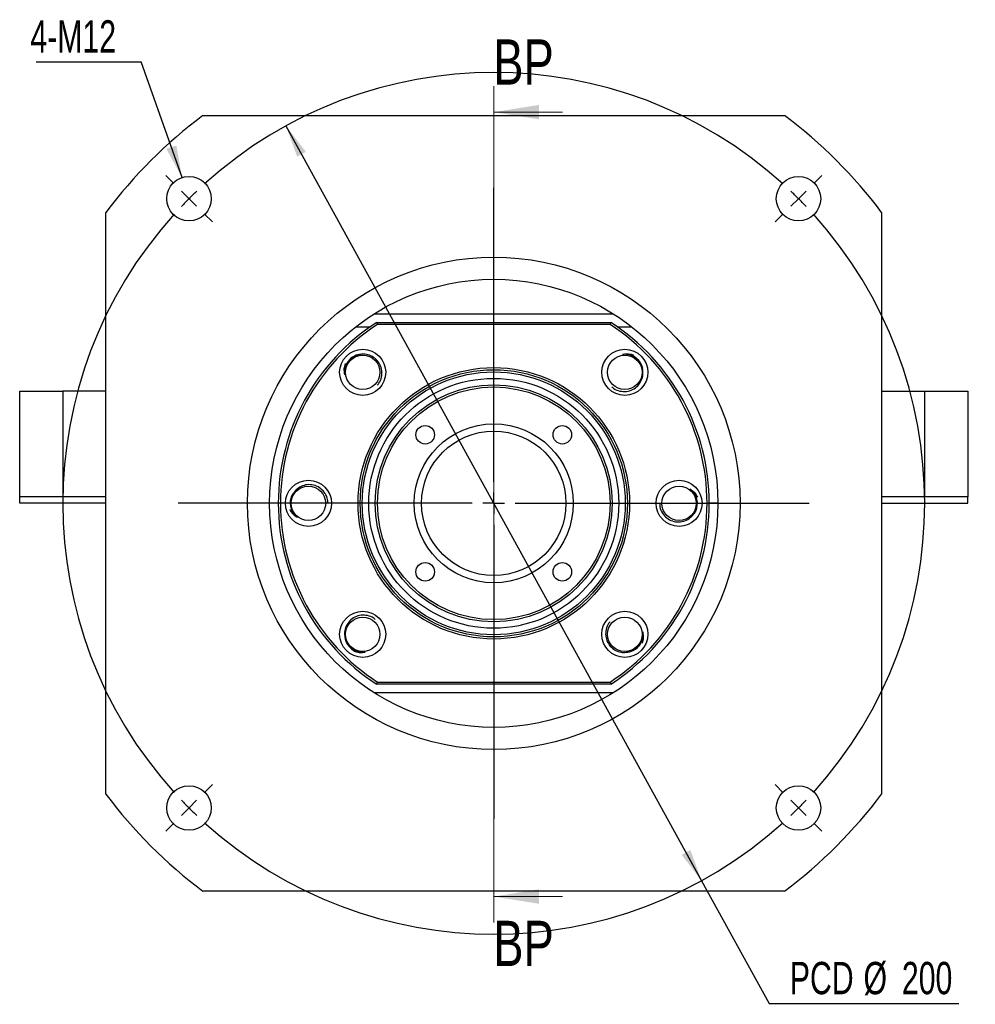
# Paper-space layout 'MBCS35L-H' of a CAD drawing. Header units: millimetres. Extents: x 12 to 324, y 10 to 201.
# Tile 1 of 4: x 16 to 90, y 16 to 92. Entities that reach past the tile are written whole.
import ezdxf

# ---------------------------------------------------------------- set-up
doc = ezdxf.new("R2010")
doc.units = ezdxf.units.MM
doc.layers.add('圖層0', color=7, linetype='Continuous')
doc.styles.add('SLDTEXTSTYLE0', font='TXT', dxfattribs={"width": 0.7})
doc.styles.add('SLDTEXTSTYLE3', font='TXT', dxfattribs={"width": 0.75})
doc.dimstyles.new('SLDDIMSTYLE0', dxfattribs={"dimtxt": 0.18, "dimasz": 2.5, "dimexe": 0, "dimexo": 0.0625, "dimgap": 0, "dimtad": 0, "dimtih": 1, "dimtoh": 1, "dimdec": 0, "dimrnd": 1e-09, "dimzin": 0, "dimdsep": 46, "dimtxsty": 'Standard', "dimsah": 1, "dimcen": 0.09, "dimadec": 0, "dimazin": 0, "dimtfac": 2.5, "dimtdec": 0, "dimtofl": 0, "dimtmove": 0, "dimatfit": 3, "dimfxl": 0, "dimfrac": 2, "dimtolj": 1, "dimtzin": 0, "dimarcsym": 0})
doc.dimstyles.new('SLDDIMSTYLE2', dxfattribs={"dimtxt": 2.5, "dimasz": 2.5, "dimexe": 0, "dimexo": 0.0625, "dimtad": 0, "dimtih": 1, "dimtoh": 1, "dimlfac": 3, "dimrnd": 1e-09, "dimzin": 12, "dimdsep": 46, "dimtxsty": 'SLDTEXTSTYLE0', "dimsah": 1, "dimcen": 0, "dimadec": 0, "dimazin": 3, "dimtfac": 1, "dimtmove": 0, "dimatfit": 3, "dimfxl": 0, "dimfrac": 2, "dimtolj": 1, "dimtzin": 12, "dimarcsym": 0})

# ---------------------------------------------------------------- blocks, each defined once
blk = doc.blocks.new('_D_17')
at = {"layer": '圖層0', "color": 7}
for p, q in [((36.961, 83.787), (69.113, 25.386)), ((69.113, 25.386), (74.346, 15.882)), ((74.346, 15.882), (88.999, 15.882))]:
    blk.add_line(p, q, dxfattribs=at)
for points in [[(36.961, 83.787), (37.83, 81.411), (38.504, 81.782)], [(69.113, 25.386), (68.245, 27.761), (67.571, 27.39)]]:
    blk.add_solid(points, dxfattribs=at)
at = {"layer": '圖層0', "color": 7, "char_height": 2.5, "attachment_point": 1, "style": 'SLDTEXTSTYLE0'}
for s, insert in [('PCD', (75.933, 19.104)), ('%%c', (81.638, 19.104)), ('200', (84.604, 19.104))]:
    blk.add_mtext(s, dxfattribs=dict(at, insert=insert))
blk = doc.blocks.new('SW_NOTE_5')
at = {"layer": '圖層0', "color": 0}
blk.add_line((-8.108, 0), (0, 0), dxfattribs=at)
at = {"layer": '圖層0', "color": 0, "insert": (-8.561, 3.22), "char_height": 2.5, "attachment_point": 1, "style": 'SLDTEXTSTYLE0'}
blk.add_mtext('4-M12', dxfattribs=at)
blk = doc.blocks.new('SW_CENTERMARKSYMBOL_8')
at = {"layer": '圖層0', "color": 0}
for p, q in [((0, 1.667), (0, 19.883)), ((0, 0), (0, 0.833)), ((-1.667, 0), (-19.883, 0)), ((0, 0), (-0.833, 0)), ((0, 0), (0, -0.833)), ((0, 0), (0.833, 0)), ((1.667, 0), (19.883, 0)), ((0, -1.667), (0, -19.883))]:
    blk.add_line(p, q, dxfattribs=at)
blk = doc.blocks.new('SW_CENTERMARKSYMBOL_9')
at = {"layer": '圖層0', "color": 0}
for p, q in [((-48.319, 1.179), (-48.944, 1.803)), ((1.179, 1.179), (1.803, 1.803)), ((-23.57, -21.904), (-23.57, 0.833)), ((-47.14, 0), (-47.73, 0.589)), ((-47.14, 0), (-46.551, -0.589)), ((0, 0), (-0.589, -0.589)), ((0, 0), (0.589, 0.589)), ((-45.962, -1.179), (-45.337, -1.803)), ((-1.179, -1.179), (-1.803, -1.803)), ((-23.57, -23.57), (-23.57, -22.737)), ((-25.237, -23.57), (-47.974, -23.57)), ((-23.57, -23.57), (-24.404, -23.57)), ((-23.57, -23.57), (-23.57, -24.404)), ((-23.57, -23.57), (-22.737, -23.57)), ((-21.904, -23.57), (0.833, -23.57)), ((-23.57, -25.237), (-23.57, -47.974)), ((-45.962, -45.962), (-45.337, -45.337)), ((-1.179, -45.962), (-1.803, -45.337)), ((-47.14, -47.14), (-47.73, -47.73)), ((-47.14, -47.14), (-46.551, -46.551)), ((0, -47.14), (-0.589, -46.551)), ((0, -47.14), (0.589, -47.73)), ((-48.319, -48.319), (-48.944, -48.944)), ((1.179, -48.319), (1.803, -48.944))]:
    blk.add_line(p, q, dxfattribs=at)
for start, end in [(47.86479, 132.13521), (135, 136.43239), (133.56761, 135), (45, 46.43239), (43.56761, 45), (137.86479, 222.13521), (317.86479, 42.13521), (223.56761, 225), (225, 226.43239), (313.56761, 315), (315, 316.43239), (227.86479, 312.13521)]:
    blk.add_arc((-23.57, -23.57), 33.333, start, end, dxfattribs=at)

psp = doc.layouts.new('MBCS35L-H')

# ---------------------------------------------------------------- linework, layer by layer
at = {"color": 7, "linetype": 'Continuous', "lineweight": 18}
for p, q in [((53.0372, 86.8519), (53.0372, 22.1604)), ((58.3572, 84.8519), (53.0372, 84.8519)), ((58.3572, 24.1604), (53.0372, 24.1604))]:
    psp.add_line(p, q, dxfattribs=at)
at = {"color": 7, "linetype": 'Continuous', "lineweight": 25}
for p, q in [((30.5372, 84.5863), (75.5372, 84.5863)), ((23.0372, 32.0863), (23.0372, 77.0863)), ((83.0372, 77.0863), (83.0372, 32.0863)), ((43.7996, 69.253), (62.2749, 69.253)), ((43.9941, 68.5863), (44.0434, 68.4197)), ((43.9941, 68.5863), (62.0804, 68.5863)), ((62.0311, 68.4197), (62.0804, 68.5863)), ((42.3758, 68.253), (43.4979, 68.253)), ((62.0311, 68.4197), (44.0434, 68.4197)), ((62.5766, 68.253), (63.6987, 68.253)), ((16.3706, 55.0863), (16.3706, 63.253)), ((16.3706, 63.253), (19.7039, 63.253)), ((19.7039, 63.253), (19.7039, 55.0863)), ((23.0372, 63.253), (19.7039, 63.253)), ((83.0372, 63.253), (86.3706, 63.253)), ((86.3706, 55.0863), (86.3706, 63.253)), ((86.3706, 63.253), (89.7039, 63.253)), ((89.7039, 63.253), (89.7039, 55.0863)), ((19.7039, 55.0863), (16.3706, 55.0863)), ((16.3706, 54.5863), (16.3706, 55.0863)), ((23.0372, 55.0863), (19.7039, 55.0863)), ((86.3706, 55.0863), (83.0372, 55.0863)), ((89.7039, 55.0863), (86.3706, 55.0863)), ((89.7039, 54.5863), (89.7039, 55.0863)), ((23.0372, 54.5863), (16.3706, 54.5863)), ((36.3706, 54.5863), (35.7039, 54.5863)), ((70.3706, 54.5863), (69.7039, 54.5863)), ((83.0372, 54.5863), (89.7039, 54.5863)), ((43.9941, 40.5863), (44.0434, 40.753)), ((62.0804, 40.5863), (43.9941, 40.5863)), ((44.0434, 40.753), (62.0311, 40.753)), ((62.0311, 40.753), (62.0804, 40.5863)), ((62.2749, 39.9197), (43.7996, 39.9197)), ((75.5372, 24.5863), (30.5372, 24.5863))]:
    psp.add_line(p, q, dxfattribs=at)
at = {"color": 7, "linetype": 'Continuous', "lineweight": 25, "flags": 128}
psp.add_lwpolyline([(37.2872, 54.5863), (37.3318, 54.234), (37.3366, 54.2158)], dxfattribs=at)
at = {"color": 7, "linetype": 'Continuous', "lineweight": 25}
for centre, radius in [((29.467, 78.1566), 1.7167), ((76.6075, 78.1566), 1.7167), ((53.0372, 54.5863), 19.05), ((53.0372, 54.5863), 17.3333), ((42.902, 64.7215), 1.7833), ((63.1724, 64.7215), 1.7833), ((42.902, 64.7215), 1.3333), ((63.1724, 64.7215), 1.3333), ((53.0372, 54.5863), 10.5), ((53.0372, 54.5863), 10.3333), ((53.0372, 54.5863), 10.1667), ((53.0372, 54.5863), 9.6667), ((53.0372, 54.5863), 9.1667), ((53.0372, 54.5863), 9), ((53.0372, 54.5863), 6.15), ((47.7339, 59.8896), 0.7167), ((58.3405, 59.8896), 0.7167), ((53.0372, 54.5863), 5.5833), ((38.7039, 54.5863), 1.7833), ((38.7039, 54.5863), 1.3333), ((67.3706, 54.5863), 1.7833), ((67.3706, 54.5863), 1.3333), ((47.7339, 49.283), 0.7167), ((58.3405, 49.283), 0.7167), ((42.902, 44.4511), 1.7833), ((42.902, 44.4511), 1.3333), ((63.1724, 44.4511), 1.7833), ((63.1724, 44.4511), 1.3333), ((29.467, 31.0161), 1.7167), ((76.6075, 31.0161), 1.7167)]:
    psp.add_circle(centre, radius, dxfattribs=at)
for centre, radius, start, end in [((53.0372, 54.5863), 37.5, 126.869898, 143.130102), ((53.0372, 54.5863), 37.5, 36.869898, 53.130102), ((53.0372, 54.5863), 16.6667, 122.85988, 237.14012), ((53.0372, 54.5863), 16.6667, 302.85988, 57.14012), ((53.0372, 54.5863), 16.5, 123.030152, 236.969848), ((53.0372, 54.5863), 16.5, 303.030152, 56.969848), ((42.902, 64.7215), 1.4167, 103.741656, 156.657737), ((63.1724, 64.7215), 1.4167, 11.957293, 87.273661), ((38.7039, 54.5863), 1.4167, 149.404254, 180), ((67.3706, 54.5863), 1.4167, 325.272359, 41.845297), ((63.1724, 44.4511), 1.4167, 288.648282, 356.410874), ((42.902, 44.4511), 1.4167, 195.907093, 268.856371), ((53.0372, 54.5863), 37.5, 216.869898, 233.130102), ((53.0372, 54.5863), 37.5, 306.869898, 323.130102)]:
    psp.add_arc(centre, radius, start, end, dxfattribs=at)
for points, knots in [([(42.7181, 66.1054), (42.6356, 66.09), (42.4769, 66.0605), (42.2563, 65.966), (42.0591, 65.8426), (41.8853, 65.6875), (41.7393, 65.5058), (41.5876, 65.2338), (41.4939, 64.9004), (41.5113, 64.6408), (41.5182, 64.5375)], [0, 0, 0, 0, 0.1147065, 0.2206535, 0.3266002, 0.4325472, 0.5384939, 0.644441, 0.8586434, 1, 1, 1, 1]), ([(44.0104, 63.7146), (44.0607, 63.7655), (44.2311, 63.9383), (44.3711, 64.3407), (44.4047, 64.8497), (44.2568, 65.3383), (43.9594, 65.745), (43.549, 66.0222), (43.1126, 66.1418), (42.8356, 66.1162), (42.7181, 66.1054)], [0, 0, 0, 0, 0.0602929, 0.2043701, 0.3467154, 0.4882111, 0.6267976, 0.7654896, 0.9005195, 1, 1, 1, 1]), ([(62.9884, 66.1054), (63.1465, 66.134), (63.4377, 66.1868), (63.7192, 66.0985), (63.8479, 66.0581)], [0, 0, 0, 0, 0.5426046, 1, 1, 1, 1]), ([(64.5563, 64.9055), (64.5409, 64.988), (64.5114, 65.1467), (64.4169, 65.3672), (64.2935, 65.5645), (64.1384, 65.7383), (63.9567, 65.8843), (63.6847, 66.036), (63.3514, 66.1296), (63.0917, 66.1123), (62.9884, 66.1054)], [0, 0, 0, 0, 0.1147065, 0.2206535, 0.3266002, 0.4325472, 0.5384939, 0.644441, 0.8586434, 1, 1, 1, 1]), ([(41.5182, 64.5375), (41.4895, 64.6956), (41.4367, 64.9868), (41.5251, 65.2682), (41.5655, 65.397)], [0, 0, 0, 0, 0.5426046, 1, 1, 1, 1]), ([(62.1699, 63.6092), (62.2195, 63.5604), (62.3909, 63.3915), (62.7917, 63.2525), (63.3006, 63.2189), (63.7892, 63.3668), (64.196, 63.6642), (64.4732, 64.0746), (64.5927, 64.5109), (64.5672, 64.788), (64.5563, 64.9055)], [0, 0, 0, 0, 0.0587265, 0.2030437, 0.3456264, 0.4873579, 0.6261754, 0.7650987, 0.9003536, 1, 1, 1, 1]), ([(40.1985, 54.6812), (40.1978, 54.745), (40.1955, 54.9797), (40.0115, 55.3558), (39.6759, 55.7395), (39.2257, 55.9804), (38.7278, 56.0577), (38.2416, 55.9635), (37.8485, 55.7395), (37.6707, 55.5255), (37.5953, 55.4348)], [0, 0, 0, 0, 0.0540889, 0.1991171, 0.342402, 0.484832, 0.6243335, 0.7639411, 0.8998627, 1, 1, 1, 1]), ([(68.219, 55.695), (68.351, 55.6035), (68.5943, 55.4349), (68.7308, 55.1734), (68.7933, 55.0538)], [0, 0, 0, 0, 0.5426051, 1, 1, 1, 1]), ([(68.4792, 53.7379), (68.5267, 53.8071), (68.618, 53.9402), (68.7071, 54.1629), (68.7593, 54.3897), (68.7726, 54.6223), (68.7474, 54.854), (68.6623, 55.1536), (68.4928, 55.4555), (68.2969, 55.6268), (68.219, 55.695)], [0, 0, 0, 0, 0.11470625, 0.22065315, 0.3266001, 0.4325471, 0.53849408, 0.64444107, 0.85864367, 1, 1, 1, 1]), ([(37.5953, 55.4348), (37.5478, 55.3656), (37.4565, 55.2325), (37.3673, 55.0097), (37.3152, 54.783), (37.3019, 54.5504), (37.3271, 54.3187), (37.4122, 54.0191), (37.5817, 53.7172), (37.7776, 53.5458), (37.8555, 53.4777)], [0, 0, 0, 0, 0.11470625, 0.22065315, 0.3266001, 0.4325471, 0.53849408, 0.64444107, 0.85864367, 1, 1, 1, 1]), ([(37.8555, 53.4777), (37.7235, 53.5692), (37.4802, 53.7378), (37.3437, 53.9993), (37.2812, 54.1189)], [0, 0, 0, 0, 0.5426051, 1, 1, 1, 1]), ([(65.8745, 54.5203), (65.875, 54.4468), (65.8765, 54.2023), (66.0624, 53.8168), (66.3987, 53.4332), (66.8487, 53.1923), (67.3467, 53.115), (67.8329, 53.2091), (68.226, 53.4331), (68.4038, 53.6471), (68.4792, 53.7379)], [0, 0, 0, 0, 0.0618092, 0.2056538, 0.3477693, 0.4890368, 0.6273997, 0.7658678, 0.90068, 1, 1, 1, 1]), ([(43.8745, 45.5906), (43.8344, 45.6297), (43.6718, 45.7878), (43.2822, 45.9193), (42.774, 45.954), (42.2852, 45.8058), (41.8785, 45.5085), (41.6013, 45.0981), (41.4817, 44.6617), (41.5073, 44.3847), (41.5182, 44.2671)], [0, 0, 0, 0, 0.0478014, 0.1937938, 0.3380313, 0.4814079, 0.6218366, 0.7623723, 0.8991971, 1, 1, 1, 1]), ([(62.0374, 45.4285), (61.9968, 45.3868), (61.8368, 45.2228), (61.7041, 44.8314), (61.6696, 44.3231), (61.8177, 43.8343), (62.1151, 43.4276), (62.5255, 43.1504), (62.9619, 43.0308), (63.2389, 43.0564), (63.3564, 43.0673)], [0, 0, 0, 0, 0.0495927, 0.1953104, 0.3392766, 0.4823834, 0.622548, 0.7628193, 0.8993867, 1, 1, 1, 1]), ([(41.5182, 44.2671), (41.5335, 44.1846), (41.5631, 44.026), (41.6576, 43.8054), (41.781, 43.6082), (41.9361, 43.4344), (42.1178, 43.2883), (42.3898, 43.1367), (42.7231, 43.043), (42.9828, 43.0604), (43.086, 43.0673)], [0, 0, 0, 0, 0.1147065, 0.2206535, 0.3266002, 0.4325472, 0.5384939, 0.644441, 0.8586434, 1, 1, 1, 1]), ([(63.3564, 43.0673), (63.4389, 43.0826), (63.5976, 43.1122), (63.8181, 43.2066), (64.0154, 43.3301), (64.1892, 43.4852), (64.3352, 43.6668), (64.4869, 43.9389), (64.5805, 44.2722), (64.5632, 44.5319), (64.5563, 44.6351)], [0, 0, 0, 0, 0.1147065, 0.2206535, 0.3266002, 0.4325472, 0.5384939, 0.644441, 0.8586434, 1, 1, 1, 1]), ([(64.5563, 44.6351), (64.585, 44.4771), (64.6378, 44.1859), (64.5494, 43.9044), (64.509, 43.7757)], [0, 0, 0, 0, 0.5426046, 1, 1, 1, 1]), ([(43.086, 43.0673), (42.928, 43.0386), (42.6368, 42.9858), (42.3553, 43.0742), (42.2266, 43.1146)], [0, 0, 0, 0, 0.5426046, 1, 1, 1, 1])]:
    psp.add_open_spline(points, degree=3, knots=knots, dxfattribs=at)
at = {"color": 7, "linetype": 'Continuous', "lineweight": 18}
for points in [[(53.0372, 84.8519), (56.5372, 84.2919), (56.5372, 85.4119)], [(53.0372, 24.1604), (56.5372, 23.6004), (56.5372, 24.7204)]]:
    psp.add_solid(points, dxfattribs=at)

# ---------------------------------------------------------------- block references
at = {"layer": '圖層0', "color": 7}
for name, p in [('SW_NOTE_5', (25.7542, 88.7403)), ('SW_CENTERMARKSYMBOL_9', (76.6075, 78.1566)), ('SW_CENTERMARKSYMBOL_8', (53.0372, 54.5863))]:
    psp.add_blockref(name, p, dxfattribs=at)

# ---------------------------------------------------------------- texts
at = {"color": 7, "linetype": 'Continuous', "char_height": 3.5, "attachment_point": 1, "style": 'SLDTEXTSTYLE3'}
for insert in [(52.9955, 90.4817), (52.9955, 22.2857)]:
    psp.add_mtext('BP', dxfattribs=dict(at, insert=insert))

# ---------------------------------------------------------------- dimensions: what is measured, and where the dimension line sits
at = {"layer": '圖層0', "color": 7}
dim = psp.add_diameter_dim_2p(p1=(69.1134, 25.3858), p2=(36.9611, 83.7868), text='PCD<>', dimstyle='SLDDIMSTYLE2', dxfattribs=at)
dim.commit()
dim.dimension.update_dxf_attribs({"geometry": '_D_17', "text_midpoint": (82.4664, 17.9425), "dimtype": 163})

# ---------------------------------------------------------------- leaders
psp.add_leader([(28.9362, 79.7891), (25.7542, 88.7403)], dimstyle='SLDDIMSTYLE0', dxfattribs=at)

doc.saveas('drawing.dxf')
